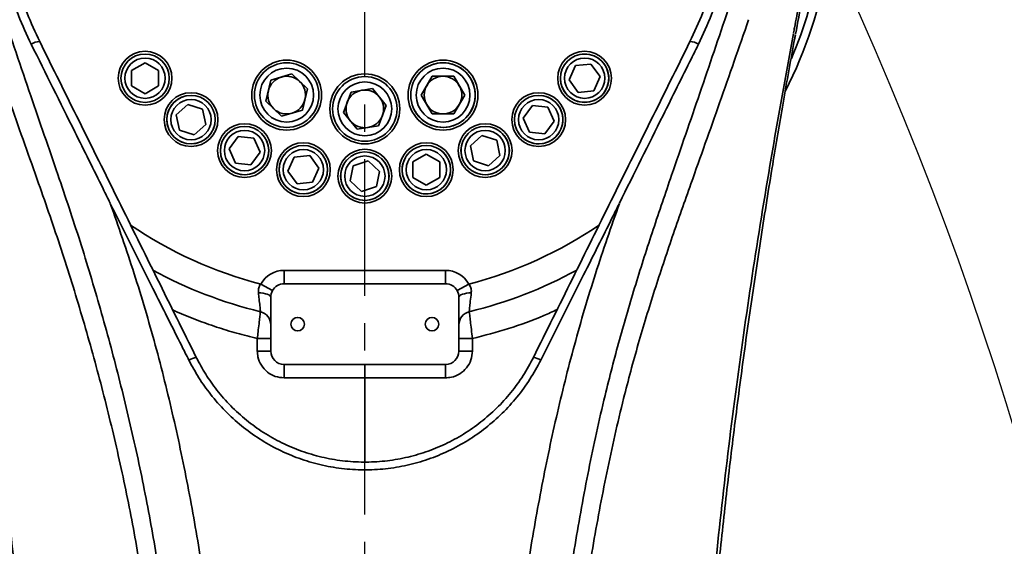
# Model space of a CAD drawing. Header units: millimetres. Extents: x -10540 to 6039, y -7467 to 6433.
# Tile 180 of 236: x -4319 to -3953, y 1648 to 1843. Entities that reach past the tile are written whole.
import ezdxf

# ---------------------------------------------------------------- set-up
doc = ezdxf.new("R2010")
doc.units = ezdxf.units.MM
doc.header["$LTSCALE"] = 8
doc.header["$PDSIZE"] = -1
doc.linetypes.add('CENTER', pattern=[10.16, 6.35, -1.27, 1.27, -1.27])
doc.layers.get('Defpoints').update_dxf_attribs({"true_color": 0x5e5e5e})
doc.layers.add('细实线层', color=7, linetype='Continuous')
doc.dimstyles.new('ISO-25', dxfattribs={"dimscale": 20, "dimtxt": 5, "dimasz": 6, "dimexe": 6, "dimexo": 0.625, "dimtad": 1, "dimtoh": 1, "dimdec": 0, "dimtxsty": 'Standard', "dimcen": 2.5, "dimclrd": 1, "dimclre": 1, "dimclrt": 4, "dimadec": 1, "dimazin": 2, "dimtfac": 1, "dimtdec": 0, "dimtmove": 0, "dimatfit": 0, "dimfxl": 1, "dimarcsym": 0})

# ---------------------------------------------------------------- blocks, each defined once
blk = doc.blocks.new('*D88')
at = {"color": 1, "lineweight": -2, "transparency": 16777216}
for p, q in [((-4178.33, 3196.66), (-1466.17, 3196.66)), ((-1586.17, 255.17), (-1586.17, 3076.66)), ((-4078.33, 135.17), (-1466.17, 135.17))]:
    blk.add_line(p, q, dxfattribs=at)
at = {"color": 1, "transparency": 16777216}
for points in [[(-1606.17, 3076.66), (-1566.17, 3076.66), (-1586.17, 3196.66)], [(-1606.17, 255.17), (-1566.17, 255.17), (-1586.17, 135.17)]]:
    blk.add_solid(points, dxfattribs=at)
at = {"layer": 'Defpoints', "color": 0, "transparency": 16777216}
for p in [(-4190.83, 3196.66), (-1586.17, 3196.66), (-4090.83, 135.17)]:
    blk.add_point(p, dxfattribs=at)
at = {"color": 4, "transparency": 16777216, "insert": (-1669.45, 1665.91), "char_height": 100, "attachment_point": 5, "rotation": 90}
blk.add_mtext('{\\H1.4x;3061}', dxfattribs=at)
blk = doc.blocks.new('*D91')
at = {"color": 1, "lineweight": -2, "transparency": 16777216}
for p, q in [((-4924.16, 2245.17), (-4924.16, 2365.17)), ((-4924.16, 2365.17), (-4625.36, 2365.17)), ((-3885.03, 2125.17), (-5044.16, 2125.17)), ((-4924.16, 1895.17), (-4924.16, 2125.17)), ((-4383.47, 1895.17), (-5044.16, 1895.17)), ((-4924.16, 1775.17), (-4924.16, 1655.17))]:
    blk.add_line(p, q, dxfattribs=at)
at = {"color": 1, "transparency": 16777216}
for points in [[(-4944.16, 2245.17), (-4904.16, 2245.17), (-4924.16, 2125.17)], [(-4944.16, 1775.17), (-4904.16, 1775.17), (-4924.16, 1895.17)]]:
    blk.add_solid(points, dxfattribs=at)
at = {"layer": 'Defpoints', "color": 0, "transparency": 16777216}
for p in [(-4924.16, 2125.17), (-3872.53, 2125.17), (-4370.97, 1895.17)]:
    blk.add_point(p, dxfattribs=at)
at = {"color": 4, "transparency": 16777216, "insert": (-4768.51, 2448.46), "char_height": 100, "attachment_point": 5}
blk.add_mtext('{\\H1.4x;230}', dxfattribs=at)
blk = doc.blocks.new('*U97')
at = {"color": 0, "linetype": 'CENTER', "transparency": 16777216}
blk.add_line((0, -1373.71), (0, -2), dxfattribs=at)
blk = doc.blocks.new('*D100')
at = {"layer": 'Defpoints', "color": 0, "transparency": 16777216}
for p in [(-4190.83, 2125.8), (-2909.83, 2125.17), (-3967.42, 1929.6), (-3669.79, 1679.14), (-3745.6, 667.95)]:
    blk.add_point(p, dxfattribs=at)
at = {"layer": '细实线层', "color": 1, "lineweight": -2, "transparency": 16777216}
blk.add_arc((-4001.9, 2125.71), 556.52, 292.3505, 347.5936, dxfattribs=at)
at = {"layer": '细实线层', "color": 1, "transparency": 16777216}
for points in [[(-3478.26, 2008.31), (-3438.49, 2003.97), (-3445.38, 2125.43)], [(-3784.71, 1591.78), (-3795.84, 1630.2), (-3905.53, 1577.59)]]:
    blk.add_solid(points, dxfattribs=at)
at = {"layer": '细实线层', "color": 4, "transparency": 16777216, "insert": (-3624.05, 1808.33), "char_height": 100, "attachment_point": 5, "rotation": 49.972}
blk.add_mtext('80°', dxfattribs=at)
blk = doc.blocks.new('*D102')
at = {"layer": 'Defpoints', "color": 0, "transparency": 16777216}
for p in [(-4190.83, 1962.39), (-3558.42, 1206.23), (-3038.6, 938.59), (-4190.83, 802.64), (-4190.83, 735.42)]:
    blk.add_point(p, dxfattribs=at)
at = {"layer": '细实线层', "color": 1, "lineweight": -2, "transparency": 16777216}
blk.add_arc((-4190.83, 735.42), 788.42, 18.72908, 81.27092, dxfattribs=at)
at = {"layer": '细实线层', "color": 1, "transparency": 16777216}
for points in [[(-4072.7, 1494.77), (-4069.65, 1534.65), (-4190.83, 1523.84)], [(-3424.78, 993.54), (-3463.53, 983.62), (-3414.39, 872.33)]]:
    blk.add_solid(points, dxfattribs=at)
at = {"layer": '细实线层', "color": 4, "transparency": 16777216, "insert": (-3643.51, 1387.69), "char_height": 100, "attachment_point": 5, "rotation": 320}
blk.add_mtext('80°', dxfattribs=at)
blk = doc.blocks.new('*D105')
at = {"layer": 'Defpoints', "color": 0, "transparency": 16777216}
for p in [(-4190.83, 1893.17), (-4428.18, 1280.34), (-5294.27, 1124.16), (-4190.83, 735.17), (-4190.83, 521.46)]:
    blk.add_point(p, dxfattribs=at)
at = {"layer": '细实线层', "color": 1, "lineweight": -2, "transparency": 16777216}
blk.add_arc((-4190.83, 735.17), 594.6, 101.583, 148.99841, dxfattribs=at)
at = {"layer": '细实线层', "color": 1, "transparency": 16777216}
for points in [[(-4312.23, 1337.56), (-4308.2, 1297.76), (-4190.83, 1329.77)], [(-4682.39, 1032.91), (-4718.58, 1049.95), (-4751.6, 932.86)]]:
    blk.add_solid(points, dxfattribs=at)
at = {"layer": '细实线层', "color": 4, "transparency": 16777216, "insert": (-4570.77, 1271.97), "char_height": 100, "attachment_point": 5, "rotation": 35.2907}
blk.add_mtext('60%%D', dxfattribs=at)

msp = doc.modelspace()

# ---------------------------------------------------------------- linework, layer by layer
at = {"linetype": 'Continuous', "lineweight": 35}
for p, q in [((-4272.57, 1827.34), (-4277.57, 1824.45)), ((-4277.57, 1824.45), (-4277.57, 1818.68)), ((-4267.57, 1824.45), (-4272.57, 1827.34)), ((-4267.57, 1818.68), (-4267.57, 1824.45)), ((-4112.47, 1826.24), (-4114.82, 1820.96)), ((-4106.73, 1826.84), (-4112.47, 1826.24)), ((-4103.34, 1822.17), (-4106.73, 1826.84)), ((-4227.65, 1813.01), (-4225.75, 1820.87)), ((-4225.75, 1820.87), (-4218, 1823.16)), ((-4218, 1823.16), (-4212.14, 1817.59)), ((-4169.84, 1815.3), (-4165.8, 1822.3)), ((-4165.8, 1822.3), (-4157.71, 1822.3)), ((-4157.71, 1822.3), (-4153.67, 1815.3)), ((-4114.82, 1820.96), (-4111.43, 1816.29)), ((-4105.69, 1816.9), (-4103.34, 1822.17)), ((-4277.57, 1818.68), (-4272.57, 1815.79)), ((-4272.57, 1815.79), (-4267.57, 1818.68)), ((-4212.14, 1817.59), (-4214.04, 1809.73)), ((-4195.93, 1816.44), (-4187.95, 1817.72)), ((-4187.95, 1817.72), (-4182.85, 1811.45)), ((-4111.43, 1816.29), (-4105.69, 1816.9)), ((-4221.79, 1807.44), (-4227.65, 1813.01)), ((-4198.81, 1808.89), (-4195.93, 1816.44)), ((-4165.8, 1808.3), (-4169.84, 1815.3)), ((-4153.67, 1815.3), (-4157.71, 1808.3)), ((-4256.68, 1811.83), (-4260.97, 1807.96)), ((-4251.19, 1810.04), (-4256.68, 1811.83)), ((-4249.99, 1804.4), (-4251.19, 1810.04)), ((-4214.04, 1809.73), (-4221.79, 1807.44)), ((-4182.85, 1811.45), (-4185.73, 1803.9)), ((-4128.52, 1811.45), (-4131.91, 1806.78)), ((-4122.78, 1810.85), (-4128.52, 1811.45)), ((-4120.43, 1805.58), (-4122.78, 1810.85)), ((-4260.97, 1807.96), (-4259.77, 1802.32)), ((-4193.71, 1802.62), (-4198.81, 1808.89)), ((-4157.71, 1808.3), (-4165.8, 1808.3)), ((-4131.91, 1806.78), (-4129.56, 1801.51)), ((-4123.82, 1800.91), (-4120.43, 1805.58)), ((-4259.77, 1802.32), (-4254.28, 1800.53)), ((-4254.28, 1800.53), (-4249.99, 1804.4)), ((-4185.73, 1803.9), (-4193.71, 1802.62)), ((-4237.92, 1799.96), (-4241.31, 1795.29)), ((-4232.17, 1799.35), (-4237.92, 1799.96)), ((-4229.82, 1794.08), (-4232.17, 1799.35)), ((-4147.29, 1800.33), (-4151.58, 1796.47)), ((-4141.79, 1798.55), (-4147.29, 1800.33)), ((-4140.59, 1792.9), (-4141.79, 1798.55)), ((-4129.56, 1801.51), (-4123.82, 1800.91)), ((-4241.31, 1795.29), (-4238.96, 1790.01)), ((-4151.58, 1796.47), (-4150.38, 1790.82)), ((-4233.22, 1789.41), (-4229.82, 1794.08)), ((-4217.09, 1792.25), (-4219.44, 1786.97)), ((-4211.35, 1792.85), (-4217.09, 1792.25)), ((-4207.95, 1788.18), (-4211.35, 1792.85)), ((-4167.96, 1793.35), (-4172.96, 1790.46)), ((-4162.96, 1790.46), (-4167.96, 1793.35)), ((-4144.88, 1789.03), (-4140.59, 1792.9)), ((-4238.96, 1790.01), (-4233.22, 1789.41)), ((-4210.3, 1782.91), (-4207.95, 1788.18)), ((-4195.12, 1789.04), (-4196.32, 1783.39)), ((-4189.63, 1790.82), (-4195.12, 1789.04)), ((-4185.33, 1786.96), (-4189.63, 1790.82)), ((-4172.96, 1790.46), (-4172.96, 1784.69)), ((-4162.96, 1784.69), (-4162.96, 1790.46)), ((-4150.38, 1790.82), (-4144.88, 1789.03)), ((-4219.44, 1786.97), (-4216.04, 1782.3)), ((-4186.54, 1781.31), (-4185.33, 1786.96)), ((-4172.96, 1784.69), (-4167.96, 1781.8)), ((-4167.96, 1781.8), (-4162.96, 1784.69)), ((-4216.04, 1782.3), (-4210.3, 1782.91)), ((-4196.32, 1783.39), (-4192.03, 1779.52)), ((-4192.03, 1779.52), (-4186.54, 1781.31)), ((-4220.83, 1745.17), (-4220.83, 1750.17)), ((-4220.83, 1750.17), (-4160.83, 1750.17)), ((-4160.83, 1745.17), (-4160.83, 1750.17)), ((-4225.18, 1742.63), (-4229.54, 1745.08)), ((-4160.83, 1745.17), (-4220.83, 1745.17)), ((-4156.47, 1742.63), (-4152.12, 1745.08)), ((-4225.83, 1740.17), (-4225.83, 1720.17)), ((-4155.83, 1720.17), (-4155.83, 1740.17)), ((-4230.82, 1720.19), (-4230.82, 1724.82)), ((-4150.83, 1724.82), (-4150.83, 1720.19)), ((-4220.83, 1715.17), (-4160.83, 1715.17))]:
    msp.add_line(p, q, dxfattribs=at)
at = {"linetype": 'Continuous', "lineweight": 35, "flags": 128}
for points in [[(-4155.75, 1804.91), (-4154.04, 1806.11), (-4152.56, 1807.58), (-4151.36, 1809.3), (-4150.48, 1811.19), (-4149.94, 1813.21), (-4149.75, 1815.3), (-4149.94, 1817.38), (-4150.48, 1819.4), (-4151.36, 1821.3), (-4152.56, 1823.01), (-4154.04, 1824.49), (-4155.75, 1825.69), (-4157.65, 1826.57), (-4159.67, 1827.12), (-4161.75, 1827.3), (-4163.84, 1827.12), (-4165.86, 1826.57), (-4167.75, 1825.69), (-4167.75, 1825.69)], [(-4225.83, 1740.17), (-4225.91, 1740.48), (-4226.17, 1740.77), (-4226.58, 1741.04), (-4227.14, 1741.29), (-4227.83, 1741.49), (-4228.62, 1741.65), (-4229.49, 1741.76), (-4230.4, 1741.81)], [(-4155.83, 1740.17), (-4155.74, 1740.48), (-4155.48, 1740.77), (-4155.07, 1741.04), (-4154.51, 1741.29), (-4153.82, 1741.49), (-4153.03, 1741.65), (-4152.16, 1741.76), (-4151.25, 1741.81)]]:
    msp.add_lwpolyline(points, dxfattribs=at)
at = {"linetype": 'Continuous', "lineweight": 35}
for centre, radius in [((-4272.57, 1821.57), 10), ((-4109.08, 1821.57), 10), ((-4272.57, 1821.57), 9), ((-4272.57, 1821.57), 7.5), ((-4219.9, 1815.3), 13), ((-4161.75, 1815.3), 13), ((-4109.08, 1821.57), 9), ((-4109.08, 1821.57), 7.5), ((-4219.9, 1815.3), 12), ((-4219.9, 1815.3), 10), ((-4161.75, 1815.3), 12), ((-4161.75, 1815.3), 10), ((-4190.83, 1810.17), 13), ((-4190.83, 1810.17), 12), ((-4190.83, 1810.17), 10), ((-4255.48, 1806.18), 10), ((-4255.48, 1806.18), 9), ((-4255.48, 1806.18), 7.5), ((-4126.17, 1806.18), 10), ((-4126.17, 1806.18), 9), ((-4126.17, 1806.18), 7.5), ((-4235.57, 1794.68), 10), ((-4235.57, 1794.68), 9), ((-4235.57, 1794.68), 7.5), ((-4146.08, 1794.68), 10), ((-4146.08, 1794.68), 9), ((-4146.08, 1794.68), 7.5), ((-4213.7, 1787.58), 10), ((-4213.7, 1787.58), 9), ((-4213.7, 1787.58), 7.5), ((-4190.83, 1785.17), 10), ((-4167.96, 1787.58), 10), ((-4167.96, 1787.58), 9), ((-4167.96, 1787.58), 7.5), ((-4190.83, 1785.17), 9), ((-4190.83, 1785.17), 7.5), ((-4215.83, 1730.17), 2.5), ((-4165.83, 1730.17), 2.5)]:
    msp.add_circle(centre, radius, dxfattribs=at)
at = {"color": 4}
for centre, radius, start in [((-4190.83, 735.17), 2461.48, 10), ((-5195.42, 1315.17), 1301.48, 350.17884)]:
    msp.add_arc(centre, radius, start, 150, dxfattribs=at)
at = {"linetype": 'Continuous', "lineweight": 35}
for centre, radius, start, end in [((-4190.83, 1895.17), 175, 333.4207, 349.9126), ((-4190.83, 1895.17), 172, 337.3427, 349.9126), ((-4311.87, 1829.96), 5.21, 88.7756, 125.6879), ((-4069.78, 1829.96), 5.21, 54.3121, 91.2244), ((-4272.57, 1821.57), 9, 90, 270), ((-4109.08, 1821.57), 9, 6, 96), ((-4272.57, 1821.57), 9, 270, 0), ((-4219.9, 1815.3), 7, 106.4384, 166.4384), ((-4219.9, 1815.3), 7, 46.4384, 106.4384), ((-4219.9, 1815.3), 7, 346.4384, 46.4384), ((-4161.75, 1815.3), 7, 90, 150), ((-4161.75, 1815.3), 7, 30, 90), ((-4109.08, 1821.57), 9, 186, 6), ((-4219.9, 1815.3), 7, 166.4384, 226.4384), ((-4190.83, 1810.17), 7, 99.1229, 159.1229), ((-4190.83, 1810.17), 7, 39.1229, 99.1229), ((-4161.75, 1815.3), 7, 150, 210), ((-4161.75, 1815.3), 7, 330, 30), ((-4255.48, 1806.18), 9, 102, 282), ((-4219.9, 1815.3), 7, 286.4384, 346.4384), ((-4190.83, 1810.17), 7, 339.1229, 39.1229), ((-4126.17, 1806.18), 9, 354, 84), ((-4219.9, 1815.3), 7, 226.4384, 286.4384), ((-4190.83, 1810.17), 7, 159.1229, 219.1229), ((-4161.75, 1815.3), 12, 210, 300), ((-4161.75, 1815.3), 7, 210, 270), ((-4161.75, 1815.3), 7, 270, 330), ((-4255.48, 1806.18), 9, 282, 12), ((-4190.83, 1810.17), 7, 219.1229, 279.1229), ((-4190.83, 1810.17), 7, 279.1229, 339.1229), ((-4126.17, 1806.18), 9, 174, 354), ((-4235.57, 1794.68), 9, 114, 294), ((-4146.08, 1794.68), 9, 342, 72), ((-4235.57, 1794.68), 9, 294, 24), ((-4213.7, 1787.58), 9, 126, 306), ((-4167.96, 1787.58), 9, 330, 60), ((-4146.08, 1794.68), 9, 162, 342), ((-4213.7, 1787.58), 9, 306, 36), ((-4190.83, 1785.17), 9, 138, 318), ((-4190.83, 1785.17), 9, 318, 48), ((-4167.96, 1787.58), 9, 150, 330), ((-4190.83, 1895.17), 155, 235.7681, 255.5375), ((-4190.83, 1895.17), 155, 284.4625, 304.2888), ((-4190.83, 1895.17), 165, 241.4372, 256.391), ((-4220.83, 1740.17), 10, 90, 150.5823), ((-4160.83, 1740.17), 10, 29.4177, 90), ((-4190.83, 1895.17), 165, 283.609, 298.527), ((-4220.83, 1740.17), 5, 90, 150.5823), ((-4160.83, 1740.17), 5, 29.4177, 90), ((-4220.83, 1740.17), 5, 150.5823, 180), ((-4160.83, 1740.17), 5, 0, 29.4177), ((-4230.83, 1729.95), 5, 0, 76.391), ((-4150.83, 1729.95), 5, 103.609, 180), ((-4229.57, 955.83), 769, 89.72068, 90.09308), ((-4152.08, 955.83), 769, 89.90692, 90.27932), ((-4252.03, 1709.84), 8.11, 100.647, 121.3726), ((-4229.57, 1288.69), 431.5, 89.5023, 90.1658), ((-4220.83, 1720.17), 5, 180, 270), ((-4160.83, 1720.17), 5, 270, 0), ((-4152.08, 1288.69), 431.5, 89.8342, 90.4977), ((-4129.62, 1709.84), 8.11, 58.6274, 79.353), ((-5861.11, 1711.44), 1640.29, 359.95671, 0.13046), ((-2520.54, 1711.44), 1640.29, 179.86954, 180.04329)]:
    msp.add_arc(centre, radius, start, end, dxfattribs=at)
for points, knots in [([(-4314.91, 1834.2), (-4316.56, 1837.72), (-4319.85, 1844.78), (-4323.64, 1855.88), (-4326.56, 1867.24), (-4328.49, 1878.81), (-4329.41, 1890.54), (-4329.33, 1902.33), (-4328.25, 1914.09), (-4326.19, 1925.67), (-4323.13, 1936.99), (-4319.14, 1947.98), (-4314.24, 1958.61), (-4308.48, 1968.75), (-4301.9, 1978.33), (-4294.55, 1987.31), (-4286.48, 1995.65), (-4277.75, 2003.29), (-4268.39, 2010.16), (-4258.46, 2016.24), (-4248.08, 2021.47), (-4237.23, 2025.85), (-4225.98, 2029.3), (-4214.4, 2031.78), (-4202.65, 2033.35), (-4194.76, 2033.55), (-4190.83, 2033.65)], [0, 0, 0, 0, 0.042025, 0.0842, 0.126371, 0.168393, 0.210436, 0.252635, 0.294831, 0.336871, 0.378327, 0.419935, 0.461543, 0.502999, 0.544025, 0.585198, 0.626371, 0.667399, 0.708523, 0.749794, 0.791064, 0.83219, 0.874066, 0.916095, 0.958124, 1, 1, 1, 1]), ([(-4190.83, 2033.65), (-4186.94, 2033.56), (-4179.15, 2033.36), (-4167.55, 2031.83), (-4156.11, 2029.41), (-4144.93, 2026.03), (-4134.08, 2021.7), (-4123.62, 2016.48), (-4113.63, 2010.41), (-4104.2, 2003.53), (-4095.4, 1995.87), (-4087.27, 1987.5), (-4079.87, 1978.48), (-4073.27, 1968.91), (-4067.53, 1958.82), (-4062.65, 1948.31), (-4058.67, 1937.43), (-4055.61, 1926.3), (-4053.53, 1914.97), (-4052.39, 1903.52), (-4052.2, 1892.03), (-4052.98, 1880.35), (-4054.81, 1868.55), (-4057.74, 1856.73), (-4061.62, 1845.19), (-4065.04, 1837.86), (-4066.74, 1834.2)], [0, 0, 0, 0, 0.041344, 0.082836, 0.124327, 0.165671, 0.206991, 0.248457, 0.289924, 0.331242, 0.372495, 0.413896, 0.455296, 0.496547, 0.537604, 0.578808, 0.620013, 0.66107, 0.702025, 0.743125, 0.784227, 0.825186, 0.868804, 0.912589, 0.956378, 1, 1, 1, 1]), ([(-4190.83, 2030.17), (-4194.61, 2030.08), (-4202.19, 2029.89), (-4213.58, 2028.4), (-4224.92, 2025.97), (-4235.95, 2022.58), (-4246.49, 2018.33), (-4256.57, 2013.26), (-4266.29, 2007.31), (-4275.46, 2000.55), (-4283.94, 1993.13), (-4291.79, 1985.03), (-4298.99, 1976.23), (-4305.44, 1966.81), (-4311.04, 1956.95), (-4315.81, 1946.63), (-4319.73, 1935.84), (-4322.72, 1924.71), (-4324.74, 1913.45), (-4325.82, 1902.01), (-4325.91, 1890.43), (-4325.01, 1878.91), (-4323.15, 1867.63), (-4320.35, 1856.58), (-4316.65, 1845.68), (-4313.39, 1838.67), (-4311.76, 1835.17)], [0, 0, 0, 0, 0.041256, 0.082512, 0.124998, 0.167484, 0.208043, 0.248602, 0.29033, 0.332057, 0.372558, 0.413059, 0.454733, 0.496406, 0.537358, 0.578311, 0.620483, 0.662655, 0.704209, 0.745763, 0.788566, 0.831369, 0.872928, 0.914488, 0.957244, 1, 1, 1, 1]), ([(-4069.89, 1835.17), (-4068.23, 1838.75), (-4064.9, 1845.93), (-4061.12, 1857.21), (-4058.26, 1868.76), (-4056.48, 1880.3), (-4055.72, 1891.71), (-4055.91, 1902.94), (-4057.02, 1914.14), (-4059.05, 1925.22), (-4062.02, 1936.1), (-4065.91, 1946.73), (-4070.66, 1957.01), (-4076.25, 1966.88), (-4082.68, 1976.24), (-4089.9, 1985.05), (-4097.82, 1993.23), (-4106.4, 2000.72), (-4115.59, 2007.44), (-4125.32, 2013.38), (-4135.51, 2018.49), (-4146.09, 2022.72), (-4156.99, 2026.02), (-4168.14, 2028.39), (-4179.45, 2029.89), (-4187.04, 2030.08), (-4190.83, 2030.17)], [0, 0, 0, 0, 0.043684, 0.087534, 0.131382, 0.175062, 0.216079, 0.257238, 0.298395, 0.339407, 0.380494, 0.421728, 0.462962, 0.504048, 0.545286, 0.586673, 0.628061, 0.6693, 0.710564, 0.751976, 0.793388, 0.834652, 0.875915, 0.917326, 0.958737, 1, 1, 1, 1]), ([(-4031.36, 1838.4), (-4031.24, 1839.05), (-4030.6, 1842.57), (-4029.38, 1848.95), (-4027.75, 1857.65), (-4026.69, 1863.49), (-4026.16, 1866.45)], [0, 0, 0, 0, 0.069837, 0.376556, 0.683997, 1, 1, 1, 1]), ([(-4030.61, 1837.96), (-4030.6, 1837.97), (-4029.84, 1842.16), (-4029.05, 1846.34), (-4028.26, 1850.52)], [0, 0, 0, 0, 0.002419, 1, 1, 1, 1]), ([(-4326.02, 1847.12), (-4322.39, 1836.42), (-4315.43, 1815.98), (-4308.37, 1795.51), (-4305, 1785.75)], [0, 0, 0, 0, 0.523148, 1, 1, 1, 1]), ([(-4076.71, 1785.6), (-4073.21, 1795.72), (-4066.13, 1816.23), (-4059.16, 1836.73), (-4055.63, 1847.12)], [0, 0, 0, 0, 0.493335, 1, 1, 1, 1]), ([(-4312.15, 1782.48), (-4315.6, 1792.16), (-4322.83, 1812.45), (-4329.88, 1832.71), (-4333.57, 1843.31)], [0, 0, 0, 0, 0.476971, 1, 1, 1, 1]), ([(-4048.08, 1843.31), (-4051.66, 1833.02), (-4058.73, 1812.7), (-4065.98, 1792.36), (-4069.56, 1782.32)], [0, 0, 0, 0, 0.506543, 1, 1, 1, 1]), ([(-4350.25, 1838.21), (-4350.25, 1838.21), (-4347.55, 1823.8), (-4342.35, 1794.92), (-4335.27, 1751.45), (-4328.99, 1707.84), (-4323.6, 1663.98), (-4319.1, 1619.89), (-4315.36, 1575.61), (-4312.36, 1531.27), (-4309.92, 1484.98), (-4308.09, 1436.72), (-4307.01, 1386.53), (-4306.78, 1336.32), (-4307.42, 1286.03), (-4308.99, 1235.66), (-4311.57, 1185.23), (-4315.26, 1134.88), (-4319.64, 1089.87), (-4324.39, 1050.19), (-4329.19, 1015.8), (-4334.72, 981.51), (-4341.06, 947.38), (-4348.18, 913.42), (-4353.71, 890.97), (-4356.47, 879.75)], [0, 0, 0, 0, 0, 0.045695, 0.0914, 0.1371, 0.182788, 0.2288, 0.27482, 0.320843, 0.366859, 0.418847, 0.470843, 0.522838, 0.574825, 0.627124, 0.679435, 0.731741, 0.784034, 0.820017, 0.856021, 0.892032, 0.928037, 0.964027, 1, 1, 1, 1]), ([(-4350.98, 1837.65), (-4350.59, 1835.58), (-4348.77, 1825.83), (-4345.61, 1807.97), (-4341.56, 1783.94), (-4337.6, 1758.95), (-4333.76, 1733.05), (-4330.12, 1706.53), (-4326.76, 1679.69), (-4323.69, 1652.84), (-4320.88, 1625.74), (-4318.34, 1598.42), (-4316.06, 1570.83), (-4314, 1542.69), (-4312.18, 1514.04), (-4310.62, 1485.01), (-4309.35, 1455.95), (-4308.37, 1426.87), (-4307.68, 1397.79), (-4307.29, 1368.72), (-4307.19, 1339.69), (-4307.4, 1310.7), (-4307.9, 1281.77), (-4308.7, 1253.05), (-4309.79, 1224.82), (-4311.16, 1197.31), (-4312.82, 1170.61), (-4314.67, 1145.18), (-4316.14, 1128.67), (-4316.84, 1120.79)], [0, 0, 0, 0, 0.008799, 0.041447, 0.075701, 0.110525, 0.146973, 0.18491, 0.222176, 0.259741, 0.297591, 0.335713, 0.374097, 0.412951, 0.453295, 0.493676, 0.534079, 0.574488, 0.614883, 0.655249, 0.695569, 0.73583, 0.776015, 0.816126, 0.855534, 0.89375, 0.930884, 0.967034, 1, 1, 1, 1]), ([(-4311.76, 1835.17), (-4306.89, 1825.35), (-4297.14, 1805.71), (-4287.36, 1786), (-4282.47, 1776.15)], [0, 0, 0, 0, 0.499954, 1, 1, 1, 1]), ([(-4099.18, 1776.15), (-4094.29, 1786), (-4084.51, 1805.71), (-4074.77, 1825.35), (-4069.89, 1835.17)], [0, 0, 0, 0, 0.499954, 1, 1, 1, 1]), ([(-4025.18, 879.75), (-4027.94, 890.97), (-4033.47, 913.42), (-4040.59, 947.38), (-4046.93, 981.51), (-4052.46, 1015.8), (-4057.26, 1050.19), (-4061.99, 1089.77), (-4066.36, 1134.57), (-4070.04, 1184.6), (-4072.62, 1234.7), (-4074.21, 1284.97), (-4074.87, 1335.37), (-4074.65, 1385.89), (-4073.57, 1436.41), (-4071.74, 1484.77), (-4069.31, 1530.97), (-4066.33, 1575), (-4062.63, 1618.98), (-4058.17, 1662.96), (-4052.78, 1706.93), (-4046.47, 1750.85), (-4039.36, 1794.62), (-4034.12, 1823.7), (-4031.4, 1838.21), (-4031.4, 1838.21)], [0, 0, 0, 0, 0.035973, 0.071963, 0.107968, 0.143979, 0.179984, 0.215966, 0.267929, 0.319905, 0.371886, 0.423854, 0.476171, 0.528497, 0.580823, 0.633141, 0.67884, 0.724547, 0.77025, 0.815945, 0.86195, 0.907966, 0.953988, 1, 1, 1, 1, 1]), ([(-4064.11, 1113.61), (-4064.52, 1117.83), (-4065.72, 1130.16), (-4067.39, 1150.79), (-4069.18, 1175.7), (-4070.7, 1201.2), (-4071.97, 1227.35), (-4072.99, 1254.18), (-4073.75, 1281.77), (-4074.25, 1310.06), (-4074.46, 1338.81), (-4074.37, 1367.77), (-4073.99, 1396.78), (-4073.31, 1425.82), (-4072.34, 1454.88), (-4071.08, 1483.95), (-4069.53, 1513), (-4067.7, 1542.02), (-4065.58, 1571), (-4063.21, 1599.56), (-4060.59, 1627.6), (-4057.72, 1655.08), (-4054.58, 1682.28), (-4051.17, 1709.26), (-4047.46, 1736.03), (-4043.47, 1762.76), (-4039.4, 1788.16), (-4035.21, 1812.75), (-4032.34, 1828.79), (-4030.77, 1837.24), (-4030.69, 1837.65)], [0, 0, 0, 0, 0.017523, 0.051111, 0.085436, 0.120553, 0.156525, 0.193424, 0.231333, 0.270378, 0.31012, 0.349943, 0.389832, 0.429773, 0.469751, 0.509751, 0.549757, 0.58975, 0.629713, 0.669615, 0.707987, 0.745922, 0.78361, 0.821035, 0.858185, 0.895185, 0.932625, 0.964465, 0.998248, 1, 1, 1, 1]), ([(-4285.52, 1775.14), (-4285.52, 1775.15), (-4286.41, 1776.93), (-4290.82, 1785.8), (-4300.62, 1805.49), (-4309.52, 1823.37), (-4314.91, 1834.2)], [0, 0, 0, 0, 0.000661, 0.090404, 0.44938, 1, 1, 1, 1]), ([(-4066.74, 1834.2), (-4067.62, 1832.43), (-4072.01, 1823.62), (-4081.79, 1803.96), (-4090.72, 1786.03), (-4096.13, 1775.15), (-4096.14, 1775.14)], [0, 0, 0, 0, 0.089743, 0.448718, 0.999338, 1, 1, 1, 1]), ([(-4305, 1785.75), (-4302.21, 1777.49), (-4296.62, 1760.94), (-4289.08, 1735.79), (-4282.2, 1710.41), (-4276.11, 1684.81), (-4270.83, 1659), (-4266.17, 1631.23), (-4262.19, 1601.49), (-4258.75, 1569.82), (-4256.07, 1538.06), (-4253.81, 1502.59), (-4252.13, 1463.4), (-4251.27, 1420.51), (-4251.31, 1378.01), (-4252.15, 1335.93), (-4253.79, 1294.28), (-4256.22, 1252.66), (-4259.46, 1210.98), (-4263.54, 1169.27), (-4268.52, 1127.53), (-4274.47, 1085.94), (-4280.38, 1051.08), (-4285.74, 1022.87), (-4288.78, 1008.47), (-4290.3, 1001.27)], [0, 0, 0, 0, 0.033305, 0.066647, 0.100002, 0.133349, 0.166674, 0.199968, 0.240163, 0.280372, 0.320587, 0.36079, 0.414814, 0.468847, 0.522874, 0.575323, 0.627784, 0.680244, 0.732692, 0.785588, 0.838502, 0.89141, 0.944299, 0.97215, 1, 1, 1, 1]), ([(-4049.25, 854.66), (-4052.72, 864.66), (-4059.66, 884.67), (-4069.23, 915.04), (-4078.05, 945.67), (-4085.95, 976.72), (-4092.95, 1008.15), (-4099.25, 1039.9), (-4104.84, 1071.81), (-4110.3, 1107.2), (-4115.46, 1146.08), (-4120.11, 1188.47), (-4123.86, 1230.96), (-4126.75, 1273.52), (-4128.82, 1316.11), (-4130.07, 1358.73), (-4130.48, 1401.35), (-4130.04, 1441.56), (-4128.92, 1479.32), (-4127.2, 1514.66), (-4124.72, 1549.92), (-4121.38, 1585.09), (-4117.37, 1617.83), (-4112.8, 1648.15), (-4107.72, 1676.02), (-4102.18, 1701.45), (-4096.22, 1724.42), (-4090.17, 1744.98), (-4083.63, 1765.37), (-4079.02, 1778.85), (-4076.71, 1785.6)], [0, 0, 0, 0, 0.0337781, 0.06757, 0.1013567, 0.1351277, 0.1693328, 0.2035488, 0.2377681, 0.2719776, 0.3169625, 0.3619609, 0.4069619, 0.4519503, 0.4969241, 0.5419089, 0.586893, 0.6318658, 0.6692233, 0.7065994, 0.7439751, 0.7813384, 0.8186851, 0.8487214, 0.8787636, 0.908794, 0.9315865, 0.9543885, 0.9771977, 1, 1, 1, 1]), ([(-4297.48, 1003.88), (-4295.97, 1010.91), (-4292.97, 1024.97), (-4287.62, 1052.64), (-4281.7, 1086.93), (-4275.7, 1127.93), (-4270.66, 1169.08), (-4266.48, 1210.47), (-4263.11, 1252.07), (-4260.55, 1293.88), (-4258.82, 1335.72), (-4257.9, 1377.76), (-4257.79, 1419.97), (-4258.58, 1462.34), (-4260.21, 1501.21), (-4262.44, 1536.57), (-4265.13, 1568.41), (-4268.6, 1600.15), (-4272.64, 1629.85), (-4277.38, 1657.46), (-4282.75, 1682.96), (-4288.95, 1708.25), (-4295.96, 1733.29), (-4303.64, 1758.07), (-4309.31, 1774.35), (-4312.15, 1782.48)], [0, 0, 0, 0, 0.027407, 0.054814, 0.107334, 0.159873, 0.212418, 0.264945, 0.317982, 0.371033, 0.424084, 0.477122, 0.530843, 0.584571, 0.638289, 0.678864, 0.719452, 0.760033, 0.800599, 0.833794, 0.867025, 0.90028, 0.933544, 0.966793, 1, 1, 1, 1]), ([(-4069.56, 1782.32), (-4071.88, 1775.77), (-4076.52, 1762.68), (-4083.11, 1742.85), (-4089.23, 1722.85), (-4095.32, 1700.24), (-4101, 1674.97), (-4106.23, 1647.05), (-4110.82, 1617.2), (-4114.78, 1585.46), (-4118.06, 1551.84), (-4120.51, 1518.12), (-4122.23, 1484.33), (-4123.4, 1447.71), (-4123.92, 1408.27), (-4123.6, 1366), (-4122.42, 1323.74), (-4120.38, 1280.81), (-4117.46, 1237.23), (-4113.56, 1193.03), (-4108.66, 1148.95), (-4103.29, 1109.16), (-4097.71, 1073.67), (-4092.15, 1042.42), (-4085.91, 1011.33), (-4078.93, 980.3), (-4071.01, 949.4), (-4062.09, 918.68), (-4052.43, 888.23), (-4045.42, 868.18), (-4041.92, 858.15)], [0, 0, 0, 0, 0.022449, 0.044906, 0.067355, 0.089793, 0.12011, 0.150441, 0.180765, 0.216705, 0.252661, 0.288629, 0.324599, 0.360549, 0.405419, 0.4503, 0.495182, 0.540053, 0.587138, 0.634237, 0.681333, 0.728414, 0.76215, 0.795896, 0.829638, 0.86337, 0.897516, 0.931678, 0.965847, 1, 1, 1, 1]), ([(-4285.5, 1775.07), (-4282.47, 1766.38), (-4276.42, 1749.01), (-4268.6, 1722.48), (-4261.89, 1695.62), (-4256.23, 1668.49), (-4251.47, 1641.16), (-4247.49, 1613.69), (-4244.19, 1586.11), (-4241.09, 1554.45), (-4238.45, 1518.7), (-4236.47, 1478.86), (-4235.35, 1438.96), (-4235.04, 1399.04), (-4235.49, 1359.1), (-4236.74, 1317.22), (-4238.91, 1273.42), (-4242.14, 1227.72), (-4246.37, 1182.1), (-4251.27, 1139.85), (-4256.64, 1100.97), (-4262.33, 1065.47), (-4268.76, 1030.09), (-4273.81, 1006.69), (-4276.33, 994.99)], [0, 0, 0, 0, 0.035277, 0.070552, 0.105828, 0.141104, 0.176381, 0.211658, 0.246936, 0.282214, 0.332796, 0.383378, 0.433961, 0.484544, 0.535127, 0.58571, 0.643711, 0.701711, 0.759712, 0.817712, 0.863285, 0.908857, 0.954428, 1, 1, 1, 1]), ([(-4256.26, 1716.76), (-4257.15, 1718.54), (-4261.62, 1727.44), (-4271.4, 1746.9), (-4280.24, 1764.52), (-4285.5, 1775.07), (-4285.5, 1775.07)], [0, 0, 0, 0, 0.091258, 0.456322, 0.999999, 1, 1, 1, 1]), ([(-4282.47, 1776.15), (-4277.67, 1766.46), (-4268.05, 1747.07), (-4258.37, 1727.56), (-4253.53, 1717.81)], [0, 0, 0, 0, 0.499814, 1, 1, 1, 1]), ([(-4096.15, 1775.07), (-4099.18, 1766.38), (-4105.23, 1749.01), (-4113.05, 1722.48), (-4119.77, 1695.62), (-4125.43, 1668.49), (-4130.19, 1641.16), (-4134.16, 1613.69), (-4137.47, 1586.11), (-4140.56, 1554.45), (-4143.2, 1518.7), (-4145.19, 1478.86), (-4146.3, 1438.96), (-4146.61, 1399.04), (-4146.16, 1359.1), (-4144.98, 1319.71), (-4143.13, 1280.86), (-4140.62, 1242.59), (-4137.42, 1204.37), (-4133.51, 1166.22), (-4128.85, 1128.16), (-4123.39, 1090.22), (-4117.52, 1055.13), (-4111.37, 1022.88), (-4105.1, 993.47), (-4098.14, 964.24), (-4090.42, 935.22), (-4081.88, 906.47), (-4072.5, 878.01), (-4065.71, 859.27), (-4062.31, 849.9)], [0, 0, 0, 0, 0.029577, 0.0591532, 0.0887295, 0.1183065, 0.1478837, 0.1774614, 0.2070392, 0.2366172, 0.279027, 0.3214371, 0.3638473, 0.4062577, 0.4486681, 0.4910785, 0.5317926, 0.5725067, 0.6132207, 0.6539346, 0.6946485, 0.7353622, 0.7760758, 0.8080652, 0.8400546, 0.8720438, 0.9040328, 0.9360216, 0.9680104, 1, 1, 1, 1]), ([(-4128.12, 1717.81), (-4123.28, 1727.56), (-4113.61, 1747.06), (-4103.99, 1766.45), (-4099.18, 1776.15)], [0, 0, 0, 0, 0.499747, 1, 1, 1, 1]), ([(-4096.15, 1775.07), (-4096.15, 1775.07), (-4097.04, 1773.3), (-4101.45, 1764.45), (-4108.53, 1750.32), (-4117.41, 1732.66), (-4122.73, 1722.06), (-4125.39, 1716.76)], [0, 0, 0, 0, 0.000001, 0.091258, 0.456295, 0.72815, 1, 1, 1, 1]), ([(-4230.4, 1741.81), (-4230.42, 1742.31), (-4230.44, 1743.27), (-4230.01, 1744.4), (-4229.64, 1744.94), (-4229.54, 1745.08)], [0, 0, 0, 0, 0.442845, 0.847171, 1, 1, 1, 1]), ([(-4152.12, 1745.08), (-4151.85, 1744.63), (-4151.31, 1743.74), (-4151.18, 1742.57), (-4151.24, 1741.95), (-4151.25, 1741.81)], [0, 0, 0, 0, 0.4429614, 0.876346, 1, 1, 1, 1]), ([(-4229.65, 1734.8), (-4229.66, 1734.92), (-4229.68, 1735.14), (-4229.86, 1736.9), (-4230.11, 1739.22), (-4230.32, 1741.03), (-4230.4, 1741.81)], [0, 0, 0, 0, 0.263014, 0.527665, 0.79834, 1, 1, 1, 1]), ([(-4151.25, 1741.81), (-4151.37, 1740.72), (-4151.61, 1738.56), (-4151.86, 1736.18), (-4151.99, 1734.96), (-4152, 1734.85), (-4152, 1734.8)], [0, 0, 0, 0, 0.284377, 0.565525, 0.837556, 1, 1, 1, 1]), ([(-4230.82, 1724.82), (-4233.37, 1725.46), (-4238.47, 1726.72), (-4246.03, 1729.06), (-4253.48, 1731.76), (-4258.95, 1733.87), (-4261.82, 1735.28), (-4262.32, 1735.52)], [0, 0, 0, 0, 0.236563, 0.473125, 0.711635, 0.950145, 1, 1, 1, 1]), ([(-4230.82, 1724.82), (-4230.73, 1725.64), (-4230.51, 1727.58), (-4230.18, 1730.4), (-4229.89, 1732.84), (-4229.69, 1734.49), (-4229.66, 1734.7), (-4229.65, 1734.8)], [0, 0, 0, 0, 0.157742, 0.371919, 0.581775, 0.790387, 1, 1, 1, 1]), ([(-4152, 1734.8), (-4152, 1734.77), (-4151.99, 1734.67), (-4151.85, 1733.57), (-4151.58, 1731.32), (-4151.22, 1728.27), (-4150.96, 1725.97), (-4150.83, 1724.82)], [0, 0, 0, 0, 0.122486, 0.338093, 0.558189, 0.779569, 1, 1, 1, 1]), ([(-4119.27, 1735.65), (-4120.93, 1734.86), (-4126.78, 1732.09), (-4137.32, 1728.37), (-4146.32, 1726.01), (-4150.83, 1724.82)], [0, 0, 0, 0, 0.165097, 0.58122, 1, 1, 1, 1]), ([(-4253.53, 1717.81), (-4252.41, 1715.7), (-4250.15, 1711.48), (-4245.84, 1705.44), (-4240.8, 1699.7), (-4234.97, 1694.42), (-4228.59, 1689.8), (-4221.72, 1685.95), (-4214.46, 1682.88), (-4206.91, 1680.64), (-4199.14, 1679.28), (-4191.28, 1678.78), (-4183.42, 1679.16), (-4175.68, 1680.44), (-4168.14, 1682.55), (-4160.88, 1685.49), (-4154, 1689.23), (-4147.58, 1693.7), (-4141.69, 1698.86), (-4136.44, 1704.65), (-4131.81, 1710.95), (-4129.35, 1715.53), (-4128.12, 1717.81)], [0, 0, 0, 0, 0.0463239, 0.0926468, 0.1431084, 0.1937336, 0.2441959, 0.2947211, 0.3454092, 0.3959365, 0.4464706, 0.4971659, 0.5476998, 0.597901, 0.6482602, 0.698461, 0.7486621, 0.7990227, 0.8492224, 0.8994269, 0.9497929, 1, 1, 1, 1]), ([(-4220.82, 1710.2), (-4221.95, 1710.31), (-4224.19, 1710.53), (-4227.19, 1712.25), (-4229.45, 1714.79), (-4230.65, 1717.59), (-4230.77, 1719.45), (-4230.82, 1720.19)], [0, 0, 0, 0, 0.214793, 0.429556, 0.644251, 0.858862, 1, 1, 1, 1]), ([(-4150.83, 1720.19), (-4150.94, 1719.06), (-4151.16, 1716.82), (-4152.89, 1713.82), (-4155.42, 1711.57), (-4158.23, 1710.37), (-4160.09, 1710.25), (-4160.83, 1710.2)], [0, 0, 0, 0, 0.214563, 0.429205, 0.64393, 0.858712, 1, 1, 1, 1]), ([(-4125.39, 1716.76), (-4126.69, 1714.38), (-4129.29, 1709.6), (-4134.14, 1703.01), (-4139.63, 1696.94), (-4145.78, 1691.54), (-4152.48, 1686.84), (-4159.65, 1682.91), (-4167.21, 1679.83), (-4175.06, 1677.61), (-4183.12, 1676.26), (-4191.3, 1675.86), (-4199.48, 1676.38), (-4207.56, 1677.82), (-4215.43, 1680.18), (-4222.99, 1683.4), (-4230.15, 1687.45), (-4236.81, 1692.29), (-4242.89, 1697.83), (-4248.17, 1703.84), (-4252.69, 1710.15), (-4255.07, 1714.56), (-4256.26, 1716.76)], [0, 0, 0, 0, 0.050334, 0.100822, 0.151154, 0.201411, 0.251827, 0.302083, 0.352167, 0.402408, 0.452488, 0.50283, 0.553337, 0.60368, 0.654165, 0.704813, 0.755299, 0.805847, 0.856557, 0.907111, 0.953556, 1, 1, 1, 1]), ([(-4190.83, 1710.2), (-4194.16, 1710.2), (-4204.16, 1710.2), (-4214.16, 1710.2), (-4220.82, 1710.2)], [0, 0, 0, 0, 0.333375, 1, 1, 1, 1]), ([(-4160.83, 1710.2), (-4164.16, 1710.2), (-4174.16, 1710.2), (-4184.16, 1710.2), (-4190.83, 1710.2)], [0, 0, 0, 0, 0.3333754, 1, 1, 1, 1]), ([(-4190.83, 1678.95), (-4190.83, 1679.66), (-4190.83, 1684.01), (-4190.83, 1691.6), (-4190.83, 1701.3), (-4190.83, 1707.37), (-4190.83, 1710.2)], [0, 0, 0, 0, 0.0685318, 0.4171619, 0.7289482, 1, 1, 1, 1])]:
    msp.add_open_spline(points, degree=3, knots=knots, dxfattribs=at)
msp.add_open_spline([(-4190.83, 1715.17), (-4190.83, 1715.1), (-4190.83, 1714.95), (-4190.83, 1713.8), (-4190.83, 1712.15), (-4190.83, 1710.85), (-4190.83, 1710.2)], degree=3, dxfattribs=at)

# ---------------------------------------------------------------- block references
at = {"color": 4, "linetype": 'CENTER'}
msp.add_blockref('*U97', (-4190.83, 1895.17), dxfattribs=at)

# ---------------------------------------------------------------- dimensions: what is measured, and where the dimension line sits
for base, p1, p2, picture, middle in [((-1586.17, 3196.66), (-4090.83, 135.17), (-4190.83, 3196.66), '*D88', (-1669.45, 1665.91)), ((-4924.16, 2125.17), (-4370.97, 1895.17), (-3872.53, 2125.17), '*D91', (-4768.51, 2448.46))]:
    dim = msp.add_linear_dim(base=base, p1=p1, p2=p2, angle=90, text='{\\H1.4x;<>}', dimstyle='ISO-25')
    dim.commit()
    dim.dimension.update_dxf_attribs({"geometry": picture, "text_midpoint": middle})
at = {"layer": '细实线层', "color": 2}
for base, line1, line2, picture, middle in [((-3669.79, 1679.14), ((-4190.83, 2125.8), (-2909.83, 2125.17)), ((-3967.42, 1929.6), (-3745.6, 667.95)), '*D100', (-3624.05, 1808.33)), ((-3558.42, 1206.23), ((-4190.83, 735.42), (-3038.6, 938.59)), ((-4190.83, 802.64), (-4190.83, 1962.39)), '*D102', (-3643.51, 1387.69))]:
    dim = msp.add_angular_dim_2l(base=base, line1=line1, line2=line2, dimstyle='ISO-25', dxfattribs=at)
    dim.commit()
    dim.dimension.update_dxf_attribs({"geometry": picture, "text_midpoint": middle})
dim = msp.add_angular_dim_2l(base=(-4428.18, 1280.34), line1=((-4190.83, 521.46), (-4190.83, 1893.17)), line2=((-4190.83, 735.17), (-5294.27, 1124.16)), text='60%%D', dimstyle='ISO-25', dxfattribs=at)
dim.commit()
dim.dimension.update_dxf_attribs({"geometry": '*D105', "text_midpoint": (-4570.77, 1271.97)})

doc.saveas('drawing.dxf')
